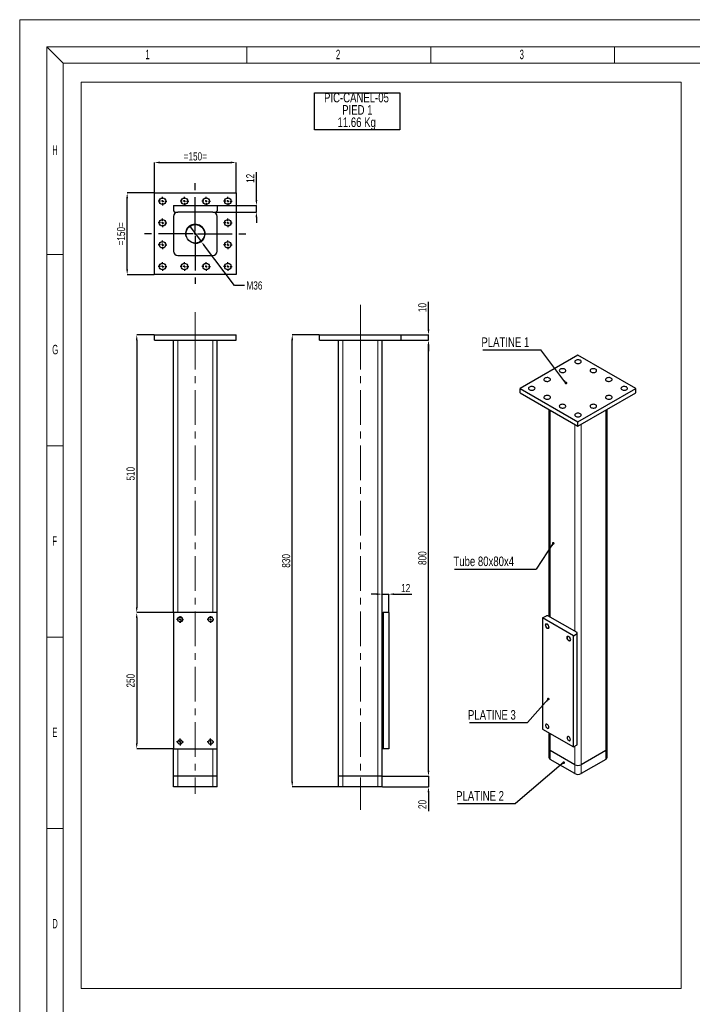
# Model space of a CAD drawing. Header units: millimetres. Extents: x 0 to 841, y 0 to 594.
# Tile 2 of 9: x 0 to 247, y 232 to 594. Entities that reach past the tile are written whole.
import ezdxf

# ---------------------------------------------------------------- set-up
doc = ezdxf.new("R2010")
doc.units = ezdxf.units.MM
doc.header["$PDSIZE"] = -1
doc.linetypes.add('CENTERX2', pattern=[20.32, 12.7, -2.54, 2.54, -2.54])
for name, color, linetype in [('COTES', 1, 'Continuous'), ('NOTES', 6, 'Continuous'), ('TRAIT-FINS', 9, 'Continuous'), ('TRAIT-MIXTES', 3, 'CENTERX2')]:
    doc.layers.add(name, color=color, linetype=linetype)
doc.layers.add('TRAIT-FORT', color=4, linetype='Continuous', lineweight=25)
doc.styles.add('SLDTEXTSTYLE0', font='TXT', dxfattribs={"width": 0.75})
doc.styles.add('SLDTEXTSTYLE1', font='TXT', dxfattribs={"width": 0.605})
doc.dimstyles.new('SLDDIMSTYLE5', dxfattribs={"dimtxt": 3, "dimasz": 2, "dimexe": 0, "dimexo": 0.0625, "dimgap": 0.75, "dimtad": 1, "dimlfac": 5, "dimrnd": 1e-09, "dimzin": 12, "dimdsep": 46, "dimtxsty": 'SLDTEXTSTYLE0', "dimsah": 1, "dimcen": 0.09, "dimadec": 0, "dimazin": 3, "dimtfac": 1, "dimtofl": 0, "dimtmove": 0, "dimatfit": 3, "dimfxl": 1, "dimfrac": 2, "dimtolj": 1, "dimtzin": 12, "dimarcsym": 0})
doc.dimstyles.new('SLDDIMSTYLE6', dxfattribs={"dimtxt": 3, "dimasz": 2, "dimexe": 0, "dimexo": 0.0625, "dimgap": 0.75, "dimtad": 1, "dimlfac": 5, "dimrnd": 1e-09, "dimzin": 12, "dimdsep": 46, "dimtxsty": 'SLDTEXTSTYLE0', "dimsah": 1, "dimcen": 0.09, "dimadec": 0, "dimazin": 3, "dimtfac": 1, "dimtmove": 0, "dimatfit": 0, "dimfxl": 1, "dimfrac": 2, "dimtolj": 1, "dimtzin": 12, "dimarcsym": 0})
doc.dimstyles.new('SLDDIMSTYLE7', dxfattribs={"dimtxt": 3, "dimasz": 2, "dimexe": 0, "dimexo": 0.0625, "dimgap": 0.75, "dimtad": 0, "dimtih": 1, "dimtoh": 1, "dimlfac": 5, "dimrnd": 1e-09, "dimzin": 12, "dimdsep": 46, "dimtxsty": 'SLDTEXTSTYLE0', "dimblk1": 'NONE', "dimsah": 1, "dimcen": 0, "dimadec": 0, "dimazin": 3, "dimtfac": 1, "dimtmove": 0, "dimatfit": 3, "dimldrblk": 'NONE', "dimfxl": 1, "dimfrac": 2, "dimtolj": 1, "dimtzin": 12, "dimarcsym": 0})
doc.dimstyles.new('SLDDIMSTYLE8', dxfattribs={"dimtxt": 0.18, "dimasz": 1, "dimexe": 0, "dimexo": 0.0625, "dimgap": 0, "dimtad": 0, "dimtih": 1, "dimtoh": 1, "dimdec": 0, "dimrnd": 1e-09, "dimzin": 0, "dimdsep": 46, "dimtxsty": 'Standard', "dimblk1": 'DOT', "dimblk2": 'DOT', "dimsah": 1, "dimcen": 0.09, "dimadec": 0, "dimazin": 0, "dimtfac": 1, "dimtdec": 0, "dimtofl": 0, "dimtmove": 0, "dimatfit": 3, "dimldrblk": 'DOT', "dimfxl": 1, "dimfrac": 2, "dimtolj": 1, "dimtzin": 0, "dimarcsym": 0})

# ---------------------------------------------------------------- blocks, each defined once
blk = doc.blocks.new('_D_13')
at = {"layer": 'COTES', "color": 0, "lineweight": -2, "transparency": 16777216}
for p, q in [((109.96, 478.25), (100.02, 478.25)), ((100.02, 314.25), (100.02, 476.25)), ((116.96, 312.25), (100.02, 312.25))]:
    blk.add_line(p, q, dxfattribs=at)
at = {"layer": 'COTES', "color": 0, "transparency": 16777216}
for points in [[(99.69, 476.25), (100.36, 476.25), (100.02, 478.25)], [(99.69, 314.25), (100.36, 314.25), (100.02, 312.25)]]:
    blk.add_solid(points, dxfattribs=at)
at = {"layer": 'Defpoints', "color": 0, "transparency": 16777216}
for p in [(100.02, 478.25), (110.02, 478.25), (117.02, 312.25)]:
    blk.add_point(p, dxfattribs=at)
at = {"layer": 'COTES', "color": 0, "transparency": 16777216, "insert": (96.27, 395.25), "char_height": 3, "attachment_point": 2, "rotation": 90, "style": 'SLDTEXTSTYLE0'}
blk.add_mtext('\\A1;830', dxfattribs=at)
blk = doc.blocks.new('_D_14')
at = {"layer": 'COTES', "color": 0, "lineweight": -2, "transparency": 16777216}
for p, q in [((140.09, 476.25), (150.02, 476.25)), ((150.02, 318.25), (150.02, 474.25)), ((133.09, 316.25), (150.02, 316.25))]:
    blk.add_line(p, q, dxfattribs=at)
at = {"layer": 'COTES', "color": 0, "transparency": 16777216}
for points in [[(149.69, 474.25), (150.36, 474.25), (150.02, 476.25)], [(149.69, 318.25), (150.36, 318.25), (150.02, 316.25)]]:
    blk.add_solid(points, dxfattribs=at)
at = {"layer": 'Defpoints', "color": 0, "transparency": 16777216}
for p in [(140.02, 476.25), (150.02, 476.25), (133.02, 316.25)]:
    blk.add_point(p, dxfattribs=at)
at = {"layer": 'COTES', "color": 0, "transparency": 16777216, "insert": (146.27, 396.25), "char_height": 3, "attachment_point": 2, "rotation": 90, "style": 'SLDTEXTSTYLE0'}
blk.add_mtext('\\A1;800', dxfattribs=at)
blk = doc.blocks.new('_D_15')
at = {"layer": 'COTES', "color": 0, "lineweight": -2, "transparency": 16777216}
for p, q in [((150.02, 480.25), (150.02, 490.32)), ((140.09, 478.25), (150.02, 478.25)), ((150.02, 476.25), (150.02, 478.25)), ((140.09, 476.25), (150.02, 476.25)), ((150.02, 474.25), (150.02, 472.25))]:
    blk.add_line(p, q, dxfattribs=at)
at = {"layer": 'COTES', "color": 0, "transparency": 16777216}
for points in [[(149.69, 480.25), (150.36, 480.25), (150.02, 478.25)], [(149.69, 474.25), (150.36, 474.25), (150.02, 476.25)]]:
    blk.add_solid(points, dxfattribs=at)
at = {"layer": 'Defpoints', "color": 0, "transparency": 16777216}
for p in [(140.02, 478.25), (150.02, 478.25), (140.02, 476.25)]:
    blk.add_point(p, dxfattribs=at)
at = {"layer": 'COTES', "color": 0, "transparency": 16777216, "insert": (146.27, 488.25), "char_height": 3, "attachment_point": 2, "rotation": 90, "style": 'SLDTEXTSTYLE0'}
blk.add_mtext('\\A1;10', dxfattribs=at)
blk = doc.blocks.new('_D_16')
at = {"layer": 'COTES', "color": 0, "lineweight": -2, "transparency": 16777216}
for p, q in [((150.02, 318.25), (150.02, 320.25)), ((133.09, 316.25), (150.02, 316.25)), ((150.02, 316.25), (150.02, 312.25)), ((133.09, 312.25), (150.02, 312.25)), ((150.02, 310.25), (150.02, 303.38))]:
    blk.add_line(p, q, dxfattribs=at)
at = {"layer": 'COTES', "color": 0, "transparency": 16777216}
for points in [[(149.69, 318.25), (150.36, 318.25), (150.02, 316.25)], [(149.69, 310.25), (150.36, 310.25), (150.02, 312.25)]]:
    blk.add_solid(points, dxfattribs=at)
at = {"layer": 'Defpoints', "color": 0, "transparency": 16777216}
for p in [(133.02, 316.25), (150.02, 316.25), (133.02, 312.25)]:
    blk.add_point(p, dxfattribs=at)
at = {"layer": 'COTES', "color": 0, "transparency": 16777216, "insert": (146.27, 305.82), "char_height": 3, "attachment_point": 2, "rotation": 90, "style": 'SLDTEXTSTYLE0'}
blk.add_mtext('\\A1;20', dxfattribs=at)
blk = doc.blocks.new('_D_17')
at = {"layer": 'COTES', "color": 0, "lineweight": -2, "transparency": 16777216}
for p, q in [((131.02, 383.03), (129.02, 383.03)), ((133.02, 376.32), (133.02, 383.03)), ((133.02, 383.03), (135.42, 383.03)), ((135.42, 376.32), (135.42, 383.03)), ((137.42, 383.03), (143.92, 383.03))]:
    blk.add_line(p, q, dxfattribs=at)
at = {"layer": 'COTES', "color": 0, "transparency": 16777216}
for points in [[(131.02, 383.37), (131.02, 382.7), (133.02, 383.03)], [(137.42, 383.37), (137.42, 382.7), (135.42, 383.03)]]:
    blk.add_solid(points, dxfattribs=at)
at = {"layer": 'Defpoints', "color": 0, "transparency": 16777216}
for p in [(135.42, 383.03), (133.02, 376.25), (135.42, 376.25)]:
    blk.add_point(p, dxfattribs=at)
at = {"layer": 'COTES', "color": 0, "transparency": 16777216, "insert": (141.67, 386.78), "char_height": 3, "attachment_point": 2, "style": 'SLDTEXTSTYLE0'}
blk.add_mtext('\\A1;12', dxfattribs=at)
blk = doc.blocks.new('SW_NOTE_3')
at = {"layer": 'NOTES', "color": 0}
for p, q in [((-0.11, -9.13), (-0.11, 4.46)), ((-0.11, 4.46), (31.21, 4.46)), ((31.21, 4.46), (31.21, -9.13)), ((31.21, -9.13), (-0.11, -9.13))]:
    blk.add_line(p, q, dxfattribs=at)
at = {"layer": 'NOTES', "color": 0, "char_height": 3.5, "attachment_point": 2, "style": 'SLDTEXTSTYLE0'}
for s, insert in [('PIC-CANEL-05', (15.31, 4.51)), ('PIED 1', (15.62, -0.01)), ('11.66 Kg', (15.39, -4.54))]:
    blk.add_mtext(s, dxfattribs=dict(at, insert=insert))
blk = doc.blocks.new('_D_18')
at = {"layer": 'COTES', "color": 0, "lineweight": -2, "transparency": 16777216}
for p, q in [((49.38, 478.25), (42.95, 478.25)), ((42.95, 476.25), (42.95, 378.25)), ((56.38, 376.25), (42.95, 376.25))]:
    blk.add_line(p, q, dxfattribs=at)
at = {"layer": 'COTES', "color": 0, "transparency": 16777216}
for points in [[(42.62, 476.25), (43.28, 476.25), (42.95, 478.25)], [(42.62, 378.25), (43.28, 378.25), (42.95, 376.25)]]:
    blk.add_solid(points, dxfattribs=at)
at = {"layer": 'Defpoints', "color": 0, "transparency": 16777216}
for p in [(49.44, 478.25), (42.95, 376.25), (56.44, 376.25)]:
    blk.add_point(p, dxfattribs=at)
at = {"layer": 'COTES', "color": 0, "transparency": 16777216, "insert": (39.2, 427.25), "char_height": 3, "attachment_point": 2, "rotation": 90, "style": 'SLDTEXTSTYLE0'}
blk.add_mtext('\\A1;510', dxfattribs=at)
blk = doc.blocks.new('_D_19')
at = {"layer": 'COTES', "color": 0, "lineweight": -2, "transparency": 16777216}
for p, q in [((56.38, 376.25), (42.95, 376.25)), ((42.95, 374.25), (42.95, 328.25)), ((56.38, 326.25), (42.95, 326.25))]:
    blk.add_line(p, q, dxfattribs=at)
at = {"layer": 'COTES', "color": 0, "transparency": 16777216}
for points in [[(42.62, 374.25), (43.28, 374.25), (42.95, 376.25)], [(42.62, 328.25), (43.28, 328.25), (42.95, 326.25)]]:
    blk.add_solid(points, dxfattribs=at)
at = {"layer": 'Defpoints', "color": 0, "transparency": 16777216}
for p in [(56.44, 376.25), (42.95, 326.25), (56.44, 326.25)]:
    blk.add_point(p, dxfattribs=at)
at = {"layer": 'COTES', "color": 0, "transparency": 16777216, "insert": (39.2, 351.25), "char_height": 3, "attachment_point": 2, "rotation": 90, "style": 'SLDTEXTSTYLE0'}
blk.add_mtext('\\A1;250', dxfattribs=at)
blk = doc.blocks.new('SW_CENTERMARKSYMBOL_3')
at = {"layer": 'TRAIT-MIXTES', "color": 0}
for p, q in [((-0.8, 0), (-1.25, 0)), ((0, 0), (-0.4, 0)), ((0, 0.8), (0, 1.25)), ((0, 0), (0, 0.4)), ((0, 0), (0, -0.4)), ((0, 0), (0.4, 0)), ((0.8, 0), (1.25, 0)), ((0, -0.8), (0, -1.25))]:
    blk.add_line(p, q, dxfattribs=at)
blk = doc.blocks.new('SW_CENTERMARKSYMBOL_4')
at = {"layer": 'TRAIT-MIXTES', "color": 0}
for p, q in [((-0.8, 0), (-1.25, 0)), ((0, 0), (-0.4, 0)), ((0, 0.8), (0, 1.25)), ((0, 0), (0, 0.4)), ((0, 0), (0, -0.4)), ((0, 0), (0.4, 0)), ((0.8, 0), (1.25, 0)), ((0, -0.8), (0, -1.25))]:
    blk.add_line(p, q, dxfattribs=at)
blk = doc.blocks.new('SW_CENTERMARKSYMBOL_5')
at = {"layer": 'TRAIT-MIXTES', "color": 0}
for p, q in [((-0.8, 0), (-1.25, 0)), ((0, 0), (-0.4, 0)), ((0, 0.8), (0, 1.25)), ((0, 0), (0, 0.4)), ((0, 0), (0, -0.4)), ((0, 0), (0.4, 0)), ((0.8, 0), (1.25, 0)), ((0, -0.8), (0, -1.25))]:
    blk.add_line(p, q, dxfattribs=at)
blk = doc.blocks.new('SW_CENTERMARKSYMBOL_6')
at = {"layer": 'TRAIT-MIXTES', "color": 0}
for p, q in [((-0.8, 0), (-1.25, 0)), ((0, 0), (-0.4, 0)), ((0, 0.8), (0, 1.25)), ((0, 0), (0, 0.4)), ((0, 0), (0, -0.4)), ((0, 0), (0.4, 0)), ((0.8, 0), (1.25, 0)), ((0, -0.8), (0, -1.25))]:
    blk.add_line(p, q, dxfattribs=at)
blk = doc.blocks.new('_D_20')
at = {"layer": 'COTES', "color": 0, "lineweight": -2, "transparency": 16777216}
for p, q in [((49.44, 530.39), (49.44, 541.51)), ((51.44, 541.51), (77.44, 541.51)), ((79.44, 530.39), (79.44, 541.51))]:
    blk.add_line(p, q, dxfattribs=at)
at = {"layer": 'COTES', "color": 0, "transparency": 16777216}
for points in [[(51.44, 541.85), (51.44, 541.18), (49.44, 541.51)], [(77.44, 541.85), (77.44, 541.18), (79.44, 541.51)]]:
    blk.add_solid(points, dxfattribs=at)
at = {"layer": 'Defpoints', "color": 0, "transparency": 16777216}
for p in [(79.44, 541.51), (49.44, 530.33), (79.44, 530.33)]:
    blk.add_point(p, dxfattribs=at)
at = {"layer": 'COTES', "color": 0, "transparency": 16777216, "insert": (64.44, 545.26), "char_height": 3, "attachment_point": 2, "style": 'SLDTEXTSTYLE0'}
blk.add_mtext('\\A1;=150=', dxfattribs=at)
blk = doc.blocks.new('_D_21')
at = {"layer": 'COTES', "color": 0, "lineweight": -2, "transparency": 16777216}
for p, q in [((49.38, 530.33), (39.44, 530.33)), ((39.44, 502.33), (39.44, 528.33)), ((49.38, 500.33), (39.44, 500.33))]:
    blk.add_line(p, q, dxfattribs=at)
at = {"layer": 'COTES', "color": 0, "transparency": 16777216}
for points in [[(39.1, 528.33), (39.77, 528.33), (39.44, 530.33)], [(39.1, 502.33), (39.77, 502.33), (39.44, 500.33)]]:
    blk.add_solid(points, dxfattribs=at)
at = {"layer": 'Defpoints', "color": 0, "transparency": 16777216}
for p in [(39.44, 530.33), (49.44, 530.33), (49.44, 500.33)]:
    blk.add_point(p, dxfattribs=at)
at = {"layer": 'COTES', "color": 0, "transparency": 16777216, "insert": (35.69, 515.33), "char_height": 3, "attachment_point": 2, "rotation": 90, "style": 'SLDTEXTSTYLE0'}
blk.add_mtext('\\A1;=150=', dxfattribs=at)
blk = doc.blocks.new('_D_22')
at = {"layer": 'COTES', "color": 0, "lineweight": -2, "transparency": 16777216}
for p, q in [((86.87, 527.73), (86.87, 537.94)), ((72.5, 525.73), (86.87, 525.73)), ((86.87, 523.33), (86.87, 525.73)), ((72.1, 523.33), (86.87, 523.33)), ((86.87, 521.33), (86.87, 519.33))]:
    blk.add_line(p, q, dxfattribs=at)
at = {"layer": 'COTES', "color": 0, "transparency": 16777216}
for points in [[(86.54, 527.73), (87.21, 527.73), (86.87, 525.73)], [(86.54, 521.33), (87.21, 521.33), (86.87, 523.33)]]:
    blk.add_solid(points, dxfattribs=at)
at = {"layer": 'Defpoints', "color": 0, "transparency": 16777216}
for p in [(72.44, 525.73), (86.87, 525.73), (72.04, 523.33)]:
    blk.add_point(p, dxfattribs=at)
at = {"layer": 'COTES', "color": 0, "transparency": 16777216, "insert": (83.12, 535.69), "char_height": 3, "attachment_point": 2, "rotation": 90, "style": 'SLDTEXTSTYLE0'}
blk.add_mtext('\\A1;12', dxfattribs=at)
blk = doc.blocks.new('_D_23')
at = {"layer": 'COTES', "color": 0, "lineweight": -2, "transparency": 16777216}
for p, q in [((62.27, 518.2), (66.61, 512.46)), ((78.78, 496.36), (67.82, 510.86)), ((82.47, 496.36), (78.78, 496.36))]:
    blk.add_line(p, q, dxfattribs=at)
at = {"layer": 'COTES', "color": 0, "transparency": 16777216}
blk.add_solid([(68.08, 511.07), (67.55, 510.66), (66.61, 512.46)], dxfattribs=at)
at = {"layer": 'Defpoints', "color": 0, "transparency": 16777216}
for p in [(62.27, 518.2), (66.61, 512.46)]:
    blk.add_point(p, dxfattribs=at)
at = {"layer": 'COTES', "color": 0, "transparency": 16777216, "insert": (83.22, 497.86), "char_height": 3, "attachment_point": 1, "style": 'SLDTEXTSTYLE0'}
blk.add_mtext('\\A1;M36', dxfattribs=at)
blk = doc.blocks.new('_None')
blk = doc.blocks.new('SW_CENTERMARKSYMBOL_7')
at = {"layer": 'TRAIT-MIXTES', "color": 0}
for p, q in [((-0.8, 0), (-1.6, 0)), ((0, 0), (-0.4, 0)), ((0, 0.8), (0, 1.6)), ((0, 0), (0, 0.4)), ((0, 0), (0, -0.4)), ((0, 0), (0.4, 0)), ((0.8, 0), (1.6, 0)), ((0, -0.8), (0, -1.6))]:
    blk.add_line(p, q, dxfattribs=at)
blk = doc.blocks.new('SW_CENTERMARKSYMBOL_8')
at = {"layer": 'TRAIT-MIXTES', "color": 0}
for p, q in [((-0.8, 0), (-1.6, 0)), ((0, 0), (-0.4, 0)), ((0, 0.8), (0, 1.6)), ((0, 0), (0, 0.4)), ((0, 0), (0, -0.4)), ((0, 0), (0.4, 0)), ((0.8, 0), (1.6, 0)), ((0, -0.8), (0, -1.6))]:
    blk.add_line(p, q, dxfattribs=at)
blk = doc.blocks.new('SW_CENTERMARKSYMBOL_9')
at = {"layer": 'TRAIT-MIXTES', "color": 0}
for p, q in [((-0.8, 0), (-1.6, 0)), ((0, 0), (-0.4, 0)), ((0, 0.8), (0, 1.6)), ((0, 0), (0, 0.4)), ((0, 0), (0, -0.4)), ((0, 0), (0.4, 0)), ((0.8, 0), (1.6, 0)), ((0, -0.8), (0, -1.6))]:
    blk.add_line(p, q, dxfattribs=at)
blk = doc.blocks.new('SW_CENTERMARKSYMBOL_10')
at = {"layer": 'TRAIT-MIXTES', "color": 0}
for p, q in [((-0.8, 0), (-1.6, 0)), ((0, 0), (-0.4, 0)), ((0, 0.8), (0, 1.6)), ((0, 0), (0, 0.4)), ((0, 0), (0, -0.4)), ((0, 0), (0.4, 0)), ((0.8, 0), (1.6, 0)), ((0, -0.8), (0, -1.6))]:
    blk.add_line(p, q, dxfattribs=at)
blk = doc.blocks.new('SW_CENTERMARKSYMBOL_11')
at = {"layer": 'TRAIT-MIXTES', "color": 0}
for p, q in [((-0.8, 0), (-1.6, 0)), ((0, 0), (-0.4, 0)), ((0, 0.8), (0, 1.6)), ((0, 0), (0, 0.4)), ((0, 0), (0, -0.4)), ((0, 0), (0.4, 0)), ((0.8, 0), (1.6, 0)), ((0, -0.8), (0, -1.6))]:
    blk.add_line(p, q, dxfattribs=at)
blk = doc.blocks.new('SW_CENTERMARKSYMBOL_12')
at = {"layer": 'TRAIT-MIXTES', "color": 0}
for p, q in [((-0.8, 0), (-1.6, 0)), ((0, 0), (-0.4, 0)), ((0, 0.8), (0, 1.6)), ((0, 0), (0, 0.4)), ((0, 0), (0, -0.4)), ((0, 0), (0.4, 0)), ((0.8, 0), (1.6, 0)), ((0, -0.8), (0, -1.6))]:
    blk.add_line(p, q, dxfattribs=at)
blk = doc.blocks.new('SW_CENTERMARKSYMBOL_13')
at = {"layer": 'TRAIT-MIXTES', "color": 0}
for p, q in [((-0.8, 0), (-1.6, 0)), ((0, 0), (-0.4, 0)), ((0, 0.8), (0, 1.6)), ((0, 0), (0, 0.4)), ((0, 0), (0, -0.4)), ((0, 0), (0.4, 0)), ((0.8, 0), (1.6, 0)), ((0, -0.8), (0, -1.6))]:
    blk.add_line(p, q, dxfattribs=at)
blk = doc.blocks.new('SW_CENTERMARKSYMBOL_14')
at = {"layer": 'TRAIT-MIXTES', "color": 0}
for p, q in [((-0.8, 0), (-1.6, 0)), ((0, 0), (-0.4, 0)), ((0, 0.8), (0, 1.6)), ((0, 0), (0, 0.4)), ((0, 0), (0, -0.4)), ((0, 0), (0.4, 0)), ((0.8, 0), (1.6, 0)), ((0, -0.8), (0, -1.6))]:
    blk.add_line(p, q, dxfattribs=at)
blk = doc.blocks.new('SW_CENTERMARKSYMBOL_15')
at = {"layer": 'TRAIT-MIXTES', "color": 0}
for p, q in [((-0.8, 0), (-1.6, 0)), ((0, 0), (-0.4, 0)), ((0, 0.8), (0, 1.6)), ((0, 0), (0, 0.4)), ((0, 0), (0, -0.4)), ((0, 0), (0.4, 0)), ((0.8, 0), (1.6, 0)), ((0, -0.8), (0, -1.6))]:
    blk.add_line(p, q, dxfattribs=at)
blk = doc.blocks.new('SW_CENTERMARKSYMBOL_16')
at = {"layer": 'TRAIT-MIXTES', "color": 0}
for p, q in [((-0.8, 0), (-1.6, 0)), ((0, 0), (-0.4, 0)), ((0, 0.8), (0, 1.6)), ((0, 0), (0, 0.4)), ((0, 0), (0, -0.4)), ((0, 0), (0.4, 0)), ((0.8, 0), (1.6, 0)), ((0, -0.8), (0, -1.6))]:
    blk.add_line(p, q, dxfattribs=at)
blk = doc.blocks.new('SW_CENTERMARKSYMBOL_17')
at = {"layer": 'TRAIT-MIXTES', "color": 0}
for p, q in [((-0.8, 0), (-1.6, 0)), ((0, 0), (-0.4, 0)), ((0, 0.8), (0, 1.6)), ((0, 0), (0, 0.4)), ((0, 0), (0, -0.4)), ((0, 0), (0.4, 0)), ((0.8, 0), (1.6, 0)), ((0, -0.8), (0, -1.6))]:
    blk.add_line(p, q, dxfattribs=at)
blk = doc.blocks.new('SW_CENTERMARKSYMBOL_18')
at = {"layer": 'TRAIT-MIXTES', "color": 0}
for p, q in [((-0.8, 0), (-1.6, 0)), ((0, 0), (-0.4, 0)), ((0, 0.8), (0, 1.6)), ((0, 0), (0, 0.4)), ((0, 0), (0, -0.4)), ((0, 0), (0.4, 0)), ((0.8, 0), (1.6, 0)), ((0, -0.8), (0, -1.6))]:
    blk.add_line(p, q, dxfattribs=at)
blk = doc.blocks.new('SW_CENTERMARKSYMBOL_19')
at = {"layer": 'TRAIT-MIXTES', "color": 0}
for p, q in [((0, 0.8), (0, 20.56)), ((-0.8, 0), (-19.04, 0)), ((0, 0), (-0.4, 0)), ((0, 0), (0, 0.4)), ((0, 0), (0, -0.4)), ((0, 0), (0.4, 0)), ((0.8, 0), (19.37, 0)), ((0, -0.8), (0, -18.4))]:
    blk.add_line(p, q, dxfattribs=at)
blk = doc.blocks.new('SW_NOTE_4')
at = {"layer": 'NOTES', "color": 0}
blk.add_line((-21.37, 0), (0, 0), dxfattribs=at)
at = {"layer": 'NOTES', "color": 0, "insert": (-21.85, 4.59), "char_height": 3.5, "attachment_point": 1, "style": 'SLDTEXTSTYLE0'}
blk.add_mtext('PLATINE 1', dxfattribs=at)
blk = doc.blocks.new('_Dot')
at = {"color": 0, "linetype": 'ByBlock', "lineweight": -2}
blk.add_line((-0.5, 0), (-1, 0), dxfattribs=at)
at = {"color": 0, "linetype": 'ByBlock', "const_width": 0.5}
blk.add_lwpolyline([(-0.25, 0, 1), (0.25, 0, 1)], format="xyb", close=True, dxfattribs=at)
blk = doc.blocks.new('SW_NOTE_5')
at = {"layer": 'NOTES', "color": 0}
blk.add_line((-21.37, 0), (0, 0), dxfattribs=at)
at = {"layer": 'NOTES', "color": 0, "insert": (-21.87, 4.61), "char_height": 3.5, "attachment_point": 1, "style": 'SLDTEXTSTYLE0'}
blk.add_mtext('PLATINE 3', dxfattribs=at)
blk = doc.blocks.new('SW_NOTE_6')
at = {"layer": 'NOTES', "color": 0}
blk.add_line((-21.37, 0), (0, 0), dxfattribs=at)
at = {"layer": 'NOTES', "color": 0, "insert": (-21.82, 4.56), "char_height": 3.5, "attachment_point": 1, "style": 'SLDTEXTSTYLE0'}
blk.add_mtext('PLATINE 2', dxfattribs=at)
blk = doc.blocks.new('SW_NOTE_7')
at = {"layer": 'NOTES', "color": 0}
blk.add_line((-29.88, 0), (0, 0), dxfattribs=at)
at = {"layer": 'NOTES', "color": 0, "insert": (-30.31, 4.64), "char_height": 3.5, "attachment_point": 1, "style": 'SLDTEXTSTYLE0'}
blk.add_mtext('Tube 80x80x4', dxfattribs=at)

msp = doc.modelspace()

# ---------------------------------------------------------------- linework, layer by layer
at = {"lineweight": 18}
for p, q in [((841.001, 593.9431), (0.001, 593.9431)), ((0.001, -0.0569), (0.001, 593.9431)), ((831.001, 583.9431), (10.001, 583.9431)), ((10.001, 9.9431), (10.001, 583.9431)), ((16.001, 577.9431), (10.001, 583.9431)), ((83.4177, 577.9431), (83.4177, 583.9431)), ((150.8344, 577.9431), (150.8344, 583.9431)), ((218.2511, 577.9431), (218.2511, 583.9431)), ((16.001, 15.9431), (16.001, 577.9431)), ((16.001, 577.9431), (825.001, 577.9431)), ((242.7104, 571.0589), (22.6047, 571.0589)), ((22.6047, 571.0589), (22.6047, 238.205)), ((242.7104, 571.0589), (242.7104, 238.205)), ((16.001, 507.6931), (10.001, 507.6931)), ((16.001, 437.4431), (10.001, 437.4431)), ((16.001, 367.1931), (10.001, 367.1931)), ((16.001, 296.9431), (10.001, 296.9431)), ((242.7104, 238.205), (22.6047, 238.205))]:
    msp.add_line(p, q, dxfattribs=at)
at = {"layer": 'TRAIT-FINS', "lineweight": 18}
for p, q in [((58.0382, 376.2536), (58.0382, 476.2536)), ((70.8382, 376.2536), (70.8382, 476.2536)), ((118.623, 316.2536), (118.623, 476.2536)), ((131.423, 316.2536), (131.423, 476.2536)), ((194.714, 374.6349), (194.714, 450.5742)), ((215.0786, 325.6425), (215.0786, 450.5742)), ((203.7649, 369.4099), (203.7649, 445.3491)), ((206.0277, 320.4175), (206.0277, 445.3491)), ((58.0382, 373.4664), (58.0382, 374.0408)), ((70.8382, 373.4664), (70.8382, 374.0408)), ((58.0382, 328.4664), (58.0382, 329.0408)), ((70.8382, 328.4664), (70.8382, 329.0408)), ((194.714, 325.6425), (194.714, 331.8485)), ((58.0382, 316.2536), (58.0382, 326.2536)), ((70.8382, 316.2536), (70.8382, 326.2536)), ((194.714, 322.3763), (194.714, 325.6425)), ((203.7649, 320.4175), (203.7649, 327.2766)), ((215.0786, 322.3763), (215.0786, 325.6425)), ((203.7649, 317.1513), (203.7649, 320.4175)), ((206.0277, 317.1513), (206.0277, 320.4175)), ((58.0382, 312.2536), (58.0382, 316.2536)), ((70.8382, 312.2536), (70.8382, 316.2536)), ((118.623, 312.2536), (118.623, 316.2536)), ((131.423, 312.2536), (131.423, 316.2536))]:
    msp.add_line(p, q, dxfattribs=at)
at = {"layer": 'TRAIT-FINS', "lineweight": 18, "flags": 128}
for points in [[(194.2897, 370.8791), (194.2359, 370.5977), (194.0826, 370.4213), (193.8532, 370.3767), (193.5826, 370.4708), (193.312, 370.6892), (193.0826, 370.9986), (192.9293, 371.352), (192.8755, 371.6955), (192.9293, 371.9769), (193.0826, 372.1533), (193.312, 372.1979), (193.5826, 372.1039), (193.8532, 371.8855), (194.0826, 371.5761), (194.2359, 371.2227), (194.2897, 370.8791)], [(202.2093, 366.3072), (202.1555, 366.0258), (202.0022, 365.8494), (201.7728, 365.8048), (201.5022, 365.8989), (201.2316, 366.1173), (201.0022, 366.4267), (200.8489, 366.7801), (200.7951, 367.1236), (200.8489, 367.405), (201.0022, 367.5815), (201.2316, 367.626), (201.5022, 367.532), (201.7728, 367.3136), (202.0022, 367.0042), (202.1555, 366.6508), (202.2093, 366.3072)]]:
    msp.add_lwpolyline(points, dxfattribs=at)
at = {"layer": 'TRAIT-FINS', "lineweight": 18}
for centre, radius in [((64.4382, 515.3318), 3.6), ((58.8382, 373.7536), 1), ((70.0382, 373.7536), 1)]:
    msp.add_arc(centre, radius, 255, 195, dxfattribs=at)
at = {"layer": 'TRAIT-FORT', "lineweight": 25}
for p, q in [((49.4382, 530.3318), (79.4382, 530.3318)), ((49.4382, 500.3318), (49.4382, 530.3318)), ((79.4382, 530.3318), (79.4382, 500.3318)), ((56.4382, 525.7318), (72.4382, 525.7318)), ((56.4382, 525.7318), (56.4382, 523.7318)), ((72.4382, 525.7318), (72.4382, 523.7318)), ((56.4382, 523.7318), (56.8382, 523.3318)), ((56.4382, 521.7318), (56.4382, 508.9318)), ((56.8382, 523.3318), (58.0382, 523.3318)), ((70.8382, 523.3318), (58.0382, 523.3318)), ((70.8382, 523.3318), (72.0382, 523.3318)), ((72.0382, 523.3318), (72.4382, 523.7318)), ((72.4382, 508.9318), (72.4382, 521.7318)), ((58.0382, 507.3318), (70.8382, 507.3318)), ((79.4382, 500.3318), (49.4382, 500.3318)), ((49.4382, 476.2536), (49.4382, 478.2536)), ((49.4382, 478.2536), (79.4382, 478.2536)), ((79.4382, 476.2536), (79.4382, 478.2536)), ((110.023, 478.2536), (140.023, 478.2536)), ((110.023, 476.2536), (110.023, 478.2536)), ((140.023, 476.2536), (140.023, 478.2536)), ((49.4382, 476.2536), (79.4382, 476.2536)), ((56.4382, 376.2536), (56.4382, 476.2536)), ((72.4382, 376.2536), (72.4382, 476.2536)), ((110.023, 476.2536), (140.023, 476.2536)), ((117.023, 316.2536), (117.023, 476.2536)), ((133.023, 376.2536), (133.023, 476.2536)), ((204.8963, 470.8213), (183.6831, 458.5752)), ((226.1095, 458.5752), (204.8963, 470.8213)), ((183.6831, 456.9421), (183.6831, 458.5752)), ((183.6831, 458.5752), (204.8963, 446.3291)), ((183.6831, 456.9421), (204.8963, 444.696)), ((204.8963, 446.3291), (226.1095, 458.5752)), ((204.8963, 444.696), (226.1095, 456.9421)), ((226.1095, 456.9421), (226.1095, 458.5752)), ((194.2453, 450.8447), (194.2453, 374.9055)), ((215.5473, 326.2956), (215.5473, 450.8447)), ((204.8963, 444.696), (204.8963, 446.3291)), ((72.4382, 376.2536), (56.4382, 376.2536)), ((56.4382, 376.2536), (56.4382, 326.2536)), ((72.4382, 326.2536), (72.4382, 376.2536)), ((133.023, 326.2536), (133.023, 376.2536)), ((133.023, 376.2536), (133.423, 376.2536)), ((133.423, 376.2536), (133.423, 326.2536)), ((135.423, 376.2536), (133.423, 376.2536)), ((135.423, 376.2536), (135.423, 326.2536)), ((191.8855, 374.3084), (193.2997, 375.1248)), ((203.1992, 367.7771), (191.8855, 374.3084)), ((191.8855, 374.3084), (191.8855, 333.4813)), ((193.8654, 375.1248), (193.2997, 375.1248)), ((204.6135, 368.9201), (193.8654, 375.1248)), ((204.6135, 368.5935), (204.6135, 368.9201)), ((203.1992, 367.7771), (204.6135, 368.5935)), ((203.1992, 326.9501), (203.1992, 367.7771)), ((204.6135, 327.7665), (204.6135, 368.5935)), ((191.8855, 333.4813), (203.1992, 326.9501)), ((194.2453, 332.119), (194.2453, 326.2956)), ((56.4382, 316.2536), (56.4382, 326.2536)), ((56.4382, 326.2536), (72.4382, 326.2536)), ((72.4382, 316.2536), (72.4382, 326.2536)), ((133.023, 316.2536), (133.023, 326.2536)), ((133.423, 326.2536), (133.023, 326.2536)), ((135.423, 326.2536), (133.423, 326.2536)), ((194.2453, 326.2956), (194.2453, 323.0294)), ((203.7649, 320.4175), (194.714, 325.6425)), ((203.1992, 326.9501), (204.6135, 327.7665)), ((215.0786, 325.6425), (206.0277, 320.4175)), ((215.5473, 323.0294), (215.5473, 326.2956)), ((203.7649, 317.1513), (194.714, 322.3763)), ((215.0786, 322.3763), (206.0277, 317.1513)), ((58.0382, 316.2536), (56.4382, 316.2536)), ((56.4382, 312.2536), (56.4382, 316.2536)), ((70.8382, 316.2536), (58.0382, 316.2536)), ((72.4382, 316.2536), (70.8382, 316.2536)), ((72.4382, 312.2536), (72.4382, 316.2536)), ((118.623, 316.2536), (117.023, 316.2536)), ((117.023, 312.2536), (117.023, 316.2536)), ((131.423, 316.2536), (118.623, 316.2536)), ((133.023, 316.2536), (131.423, 316.2536)), ((133.023, 312.2536), (133.023, 316.2536)), ((58.0382, 312.2536), (56.4382, 312.2536)), ((70.8382, 312.2536), (58.0382, 312.2536)), ((72.4382, 312.2536), (70.8382, 312.2536)), ((118.623, 312.2536), (117.023, 312.2536)), ((131.423, 312.2536), (118.623, 312.2536)), ((133.023, 312.2536), (131.423, 312.2536))]:
    msp.add_line(p, q, dxfattribs=at)
at = {"layer": 'TRAIT-FORT', "lineweight": 25, "flags": 128}
for points in [[(204.0478, 468.862), (203.8634, 468.7248), (203.7439, 468.5654), (203.6969, 468.3939), (203.7252, 468.221), (203.8271, 468.0576), (203.9962, 467.914), (204.2218, 467.7992), (204.4898, 467.7203), (204.7834, 467.6824), (205.084, 467.6879), (205.3729, 467.7363), (205.6318, 467.8247), (205.8445, 467.9475), (205.9976, 468.097), (206.0815, 468.2637), (206.091, 468.4373), (206.0254, 468.6068), (205.8888, 468.7615), (205.6899, 468.8918), (205.4411, 468.9894), (205.1581, 469.0482), (204.8586, 469.0645), (204.5615, 469.0374), (204.2854, 468.9684), (204.0478, 468.862)], [(198.3909, 465.5963), (198.2066, 465.4591), (198.0871, 465.2998), (198.04, 465.1282), (198.0683, 464.9554), (198.1702, 464.792), (198.3393, 464.6484), (198.5649, 464.5335), (198.833, 464.4547), (199.1265, 464.4168), (199.4272, 464.4223), (199.716, 464.4707), (199.9749, 464.5591), (200.1876, 464.6819), (200.3407, 464.8314), (200.4247, 464.9981), (200.4341, 465.1717), (200.3685, 465.3411), (200.2319, 465.4959), (200.033, 465.6261), (199.7842, 465.7237), (199.5012, 465.7825), (199.2017, 465.7989), (198.9047, 465.7717), (198.6286, 465.7028), (198.3909, 465.5963)], [(209.7046, 465.5963), (209.5203, 465.4591), (209.4008, 465.2998), (209.3537, 465.1282), (209.3821, 464.9554), (209.4839, 464.792), (209.653, 464.6484), (209.8787, 464.5335), (210.1467, 464.4547), (210.4402, 464.4168), (210.7409, 464.4223), (211.0297, 464.4707), (211.2886, 464.5591), (211.5013, 464.6819), (211.6545, 464.8314), (211.7384, 464.9981), (211.7478, 465.1717), (211.6822, 465.3411), (211.5456, 465.4959), (211.3467, 465.6261), (211.0979, 465.7237), (210.8149, 465.7825), (210.5155, 465.7989), (210.2184, 465.7717), (209.9423, 465.7028), (209.7046, 465.5963)], [(187.0772, 459.0651), (186.8928, 458.9279), (186.7734, 458.7685), (186.7263, 458.597), (186.7546, 458.4241), (186.8565, 458.2607), (187.0256, 458.1171), (187.2512, 458.0023), (187.5192, 457.9234), (187.8128, 457.8855), (188.1135, 457.891), (188.4023, 457.9394), (188.6612, 458.0278), (188.8739, 458.1506), (189.027, 458.3001), (189.111, 458.4668), (189.1204, 458.6404), (189.0548, 458.8099), (188.9182, 458.9646), (188.7193, 459.0949), (188.4705, 459.1925), (188.1875, 459.2513), (187.888, 459.2676), (187.5909, 459.2405), (187.3149, 459.1715), (187.0772, 459.0651)], [(192.7341, 462.3307), (192.5497, 462.1935), (192.4302, 462.0341), (192.3832, 461.8626), (192.4115, 461.6897), (192.5134, 461.5264), (192.6825, 461.3827), (192.9081, 461.2679), (193.1761, 461.1891), (193.4697, 461.1512), (193.7703, 461.1566), (194.0592, 461.2051), (194.3181, 461.2935), (194.5308, 461.4163), (194.6839, 461.5657), (194.7678, 461.7325), (194.7773, 461.906), (194.7116, 462.0755), (194.5751, 462.2302), (194.3762, 462.3605), (194.1274, 462.4581), (193.8444, 462.5169), (193.5449, 462.5333), (193.2478, 462.5061), (192.9717, 462.4371), (192.7341, 462.3307)], [(215.3615, 462.3307), (215.1771, 462.1935), (215.0577, 462.0341), (215.0106, 461.8626), (215.0389, 461.6897), (215.1408, 461.5264), (215.3099, 461.3827), (215.5355, 461.2679), (215.8035, 461.1891), (216.0971, 461.1512), (216.3977, 461.1566), (216.6866, 461.2051), (216.9455, 461.2935), (217.1582, 461.4163), (217.3113, 461.5657), (217.3952, 461.7325), (217.4047, 461.906), (217.3391, 462.0755), (217.2025, 462.2302), (217.0036, 462.3605), (216.7548, 462.4581), (216.4718, 462.5169), (216.1723, 462.5333), (215.8752, 462.5061), (215.5992, 462.4371), (215.3615, 462.3307)], [(221.0183, 459.0651), (220.834, 458.9279), (220.7145, 458.7685), (220.6675, 458.597), (220.6958, 458.4241), (220.7977, 458.2607), (220.9667, 458.1171), (221.1924, 458.0023), (221.4604, 457.9234), (221.7539, 457.8855), (222.0546, 457.891), (222.3434, 457.9394), (222.6023, 458.0278), (222.815, 458.1506), (222.9682, 458.3001), (223.0521, 458.4668), (223.0615, 458.6404), (222.9959, 458.8099), (222.8594, 458.9646), (222.6604, 459.0949), (222.4116, 459.1925), (222.1286, 459.2513), (221.8292, 459.2676), (221.5321, 459.2405), (221.256, 459.1715), (221.0183, 459.0651)], [(192.7341, 455.7994), (192.5497, 455.6622), (192.4302, 455.5029), (192.3832, 455.3313), (192.4115, 455.1585), (192.5134, 454.9951), (192.6825, 454.8515), (192.9081, 454.7366), (193.1761, 454.6578), (193.4697, 454.6199), (193.7703, 454.6254), (194.0592, 454.6738), (194.3181, 454.7622), (194.5308, 454.885), (194.6839, 455.0345), (194.7678, 455.2012), (194.7773, 455.3748), (194.7116, 455.5442), (194.5751, 455.699), (194.3762, 455.8292), (194.1274, 455.9268), (193.8444, 455.9856), (193.5449, 456.002), (193.2478, 455.9748), (192.9717, 455.9059), (192.7341, 455.7994)], [(215.3615, 455.7994), (215.1771, 455.6622), (215.0577, 455.5029), (215.0106, 455.3313), (215.0389, 455.1585), (215.1408, 454.9951), (215.3099, 454.8515), (215.5355, 454.7366), (215.8035, 454.6578), (216.0971, 454.6199), (216.3977, 454.6254), (216.6866, 454.6738), (216.9455, 454.7622), (217.1582, 454.885), (217.3113, 455.0345), (217.3952, 455.2012), (217.4047, 455.3748), (217.3391, 455.5442), (217.2025, 455.699), (217.0036, 455.8292), (216.7548, 455.9268), (216.4718, 455.9856), (216.1723, 456.002), (215.8752, 455.9748), (215.5992, 455.9059), (215.3615, 455.7994)], [(198.3909, 452.5338), (198.2066, 452.3966), (198.0871, 452.2372), (198.04, 452.0657), (198.0683, 451.8928), (198.1702, 451.7295), (198.3393, 451.5858), (198.5649, 451.471), (198.833, 451.3922), (199.1265, 451.3543), (199.4272, 451.3597), (199.716, 451.4082), (199.9749, 451.4966), (200.1876, 451.6194), (200.3407, 451.7688), (200.4247, 451.9356), (200.4341, 452.1091), (200.3685, 452.2786), (200.2319, 452.4333), (200.033, 452.5636), (199.7842, 452.6612), (199.5012, 452.72), (199.2017, 452.7364), (198.9047, 452.7092), (198.6286, 452.6402), (198.3909, 452.5338)], [(209.7046, 452.5338), (209.5203, 452.3966), (209.4008, 452.2372), (209.3537, 452.0657), (209.3821, 451.8928), (209.4839, 451.7295), (209.653, 451.5858), (209.8787, 451.471), (210.1467, 451.3922), (210.4402, 451.3543), (210.7409, 451.3597), (211.0297, 451.4082), (211.2886, 451.4966), (211.5013, 451.6194), (211.6545, 451.7688), (211.7384, 451.9356), (211.7478, 452.1091), (211.6822, 452.2786), (211.5456, 452.4333), (211.3467, 452.5636), (211.0979, 452.6612), (210.8149, 452.72), (210.5155, 452.7364), (210.2184, 452.7092), (209.9423, 452.6402), (209.7046, 452.5338)], [(204.0478, 449.2682), (203.8634, 449.131), (203.7439, 448.9716), (203.6969, 448.8001), (203.7252, 448.6272), (203.8271, 448.4638), (203.9962, 448.3202), (204.2218, 448.2054), (204.4898, 448.1265), (204.7834, 448.0886), (205.084, 448.0941), (205.3729, 448.1426), (205.6318, 448.2309), (205.8445, 448.3537), (205.9976, 448.5032), (206.0815, 448.67), (206.091, 448.8435), (206.0254, 449.013), (205.8888, 449.1677), (205.6899, 449.298), (205.4411, 449.3956), (205.1581, 449.4544), (204.8586, 449.4707), (204.5615, 449.4436), (204.2854, 449.3746), (204.0478, 449.2682)], [(194.1836, 370.9404), (194.1569, 371.1603), (194.0792, 371.3916), (193.9573, 371.6136), (193.8022, 371.8066), (193.6275, 371.9535), (193.4488, 372.0412), (193.2821, 372.0619), (193.142, 372.0138), (193.0411, 371.9011), (192.9883, 371.7339), (192.9883, 371.527), (193.0411, 371.2988), (193.142, 371.0696), (193.2821, 370.8597), (193.4488, 370.6879), (193.6275, 370.5693), (193.8022, 370.5145), (193.9573, 370.5284), (194.0792, 370.6097), (194.1569, 370.7512), (194.1836, 370.9404)], [(202.1032, 366.3685), (202.0765, 366.5885), (201.9988, 366.8197), (201.8769, 367.0417), (201.7218, 367.2348), (201.5471, 367.3816), (201.3684, 367.4693), (201.2017, 367.49), (201.0616, 367.4419), (200.9607, 367.3292), (200.9079, 367.162), (200.9079, 366.9551), (200.9607, 366.7269), (201.0616, 366.4977), (201.2017, 366.2879), (201.3684, 366.116), (201.5471, 365.9974), (201.7218, 365.9426), (201.8769, 365.9565), (201.9988, 366.0378), (202.0765, 366.1793), (202.1032, 366.3685)], [(194.1836, 334.196), (194.1569, 334.416), (194.0792, 334.6473), (193.9573, 334.8693), (193.8022, 335.0623), (193.6275, 335.2092), (193.4488, 335.2969), (193.2821, 335.3175), (193.142, 335.2694), (193.0411, 335.1567), (192.9883, 334.9895), (192.9883, 334.7826), (193.0411, 334.5545), (193.142, 334.3253), (193.2821, 334.1154), (193.4488, 333.9435), (193.6275, 333.8249), (193.8022, 333.7701), (193.9573, 333.784), (194.0792, 333.8653), (194.1569, 334.0069), (194.1836, 334.196)], [(202.1032, 329.6241), (202.0765, 329.8441), (201.9988, 330.0754), (201.8769, 330.2974), (201.7218, 330.4904), (201.5471, 330.6373), (201.3684, 330.725), (201.2017, 330.7457), (201.0616, 330.6975), (200.9607, 330.5849), (200.9079, 330.4176), (200.9079, 330.2108), (200.9607, 329.9826), (201.0616, 329.7534), (201.2017, 329.5435), (201.3684, 329.3717), (201.5471, 329.2531), (201.7218, 329.1983), (201.8769, 329.2121), (201.9988, 329.2934), (202.0765, 329.435), (202.1032, 329.6241)]]:
    msp.add_lwpolyline(points, dxfattribs=at)
at = {"layer": 'TRAIT-FORT', "lineweight": 25}
for centre, radius in [((52.4382, 527.3318), 1.2), ((60.4382, 527.3318), 1.2), ((68.4382, 527.3318), 1.2), ((76.4382, 527.3318), 1.2), ((52.4382, 519.3318), 1.2), ((64.4382, 515.3318), 3.4), ((76.4382, 519.3318), 1.2), ((52.4382, 511.3318), 1.2), ((76.4382, 511.3318), 1.2), ((52.4382, 503.3318), 1.2), ((60.4382, 503.3318), 1.2), ((68.4382, 503.3318), 1.2), ((76.4382, 503.3318), 1.2), ((58.8382, 373.7536), 0.85), ((70.0382, 373.7536), 0.85), ((58.8382, 328.7536), 0.85), ((70.0382, 328.7536), 0.85)]:
    msp.add_circle(centre, radius, dxfattribs=at)
for centre, radius, start, end in [((58.0382, 521.7318), 1.6, 90, 180), ((70.8382, 521.7318), 1.6, 0, 90), ((58.0382, 508.9318), 1.6, 180, 270), ((70.8382, 508.9318), 1.6, 270, 0), ((195.0461, 326.3755), 0.8047, 185.694799, 245.625342), ((214.7465, 326.3755), 0.8047, 294.374658, 354.305201), ((195.0461, 323.1093), 0.8047, 185.694799, 245.625342), ((214.7465, 323.1093), 0.8047, 294.374658, 354.305201), ((204.8963, 322.601), 2.4592, 242.609672, 297.390328), ((204.8963, 319.3348), 2.4592, 242.609672, 297.390328)]:
    msp.add_arc(centre, radius, start, end, dxfattribs=at)
at = {"layer": 'TRAIT-MIXTES', "lineweight": 18}
for p, q in [((125.023, 489.2672), (125.023, 478.2536)), ((64.4382, 486.5761), (64.4382, 478.2536)), ((64.4382, 478.2536), (64.4382, 309.7186)), ((125.023, 478.2536), (125.023, 303.8671))]:
    msp.add_line(p, q, dxfattribs=at)

# ---------------------------------------------------------------- block references
at = {"layer": 'NOTES'}
for name, p in [('SW_NOTE_3', (108.289, 562.5879)), ('SW_NOTE_4', (191.3028, 472.707)), ('SW_NOTE_7', (189.4953, 392.2039)), ('SW_NOTE_5', (186.3971, 335.8517)), ('SW_NOTE_6', (181.9946, 306.1661))]:
    msp.add_blockref(name, p, dxfattribs=at)
at = {"layer": 'TRAIT-MIXTES'}
for name, p in [('SW_CENTERMARKSYMBOL_19', (64.4382, 515.3318)), ('SW_CENTERMARKSYMBOL_14', (52.4382, 527.3318)), ('SW_CENTERMARKSYMBOL_13', (60.4382, 527.3318)), ('SW_CENTERMARKSYMBOL_12', (68.4382, 527.3318)), ('SW_CENTERMARKSYMBOL_11', (76.4382, 527.3318)), ('SW_CENTERMARKSYMBOL_15', (52.4382, 519.3318)), ('SW_CENTERMARKSYMBOL_10', (76.4382, 519.3318)), ('SW_CENTERMARKSYMBOL_16', (52.4382, 511.3318)), ('SW_CENTERMARKSYMBOL_9', (76.4382, 511.3318)), ('SW_CENTERMARKSYMBOL_17', (52.4382, 503.3318)), ('SW_CENTERMARKSYMBOL_18', (60.4382, 503.3318)), ('SW_CENTERMARKSYMBOL_7', (68.4382, 503.3318)), ('SW_CENTERMARKSYMBOL_8', (76.4382, 503.3318)), ('SW_CENTERMARKSYMBOL_5', (58.8382, 373.7536)), ('SW_CENTERMARKSYMBOL_3', (70.0382, 373.7536)), ('SW_CENTERMARKSYMBOL_6', (58.8382, 328.7536)), ('SW_CENTERMARKSYMBOL_4', (70.0382, 328.7536))]:
    msp.add_blockref(name, p, dxfattribs=at)

# ---------------------------------------------------------------- texts
at = {"layer": 'NOTES', "char_height": 3.5, "attachment_point": 1, "style": 'SLDTEXTSTYLE1'}
for s, insert in [('1', (46.1761, 582.9437)), ('2', (116.0594, 582.9437)), ('3', (183.4761, 582.9437)), ('H', (11.9344, 547.8187)), ('G', (11.9344, 474.5687)), ('F', (11.9344, 404.3187)), ('E', (11.9344, 334.0687)), ('D', (11.9344, 263.8187))]:
    msp.add_mtext(s, dxfattribs=dict(at, insert=insert))

# ---------------------------------------------------------------- dimensions: what is measured, and where the dimension line sits
at = {"layer": 'COTES'}
dim = msp.add_linear_dim(base=(79.4382, 541.5117), p1=(49.4382, 530.3318), p2=(79.4382, 530.3318), text='=<>=', dimstyle='SLDDIMSTYLE5', dxfattribs=at)
dim.commit()
dim.dimension.update_dxf_attribs({"geometry": '_D_20', "text_midpoint": (64.4382, 541.5117), "dimtype": 160})
for base, p1, p2, dimstyle, picture, middle in [((86.8733, 525.7318), (72.0382, 523.3318), (72.4382, 525.7318), 'SLDDIMSTYLE6', '_D_22', (86.8733, 535.6913)), ((150.023, 478.2536), (140.023, 476.2536), (140.023, 478.2536), 'SLDDIMSTYLE6', '_D_15', (150.023, 488.2536)), ((42.9489, 376.2536), (49.4382, 478.2536), (56.4382, 376.2536), 'SLDDIMSTYLE5', '_D_18', (42.9489, 427.2536)), ((100.023, 478.2536), (117.023, 312.2536), (110.023, 478.2536), 'SLDDIMSTYLE5', '_D_13', (100.023, 395.2536)), ((150.023, 476.2536), (133.023, 316.2536), (140.023, 476.2536), 'SLDDIMSTYLE5', '_D_14', (150.023, 396.2536)), ((42.9489, 326.2536), (56.4382, 376.2536), (56.4382, 326.2536), 'SLDDIMSTYLE5', '_D_19', (42.9489, 351.2536)), ((150.023, 316.2536), (133.023, 312.2536), (133.023, 316.2536), 'SLDDIMSTYLE6', '_D_16', (150.023, 305.8161))]:
    dim = msp.add_linear_dim(base=base, p1=p1, p2=p2, angle=90, dimstyle=dimstyle, dxfattribs=at)
    dim.commit()
    dim.dimension.update_dxf_attribs({"geometry": picture, "text_midpoint": middle, "dimtype": 160})
dim = msp.add_linear_dim(base=(39.4382, 530.3318), p1=(49.4382, 500.3318), p2=(49.4382, 530.3318), angle=90, text='=<>=', dimstyle='SLDDIMSTYLE5', dxfattribs=at)
dim.commit()
dim.dimension.update_dxf_attribs({"geometry": '_D_21', "text_midpoint": (39.4382, 515.3318), "dimtype": 160})
dim = msp.add_diameter_dim_2p(p1=(62.267, 518.2033), p2=(66.6094, 512.4602), text='M36', dimstyle='SLDDIMSTYLE7', override={"dimpost": '<>'}, dxfattribs=at)
dim.commit()
dim.dimension.update_dxf_attribs({"geometry": '_D_23', "text_midpoint": (86.224, 496.361), "dimtype": 163})
dim = msp.add_linear_dim(base=(135.423, 383.0345), p1=(133.023, 376.2536), p2=(135.423, 376.2536), dimstyle='SLDDIMSTYLE6', dxfattribs=at)
dim.commit()
dim.dimension.update_dxf_attribs({"geometry": '_D_17', "text_midpoint": (141.673, 383.0345), "dimtype": 160})

# ---------------------------------------------------------------- leaders
at = {"layer": 'NOTES'}
for points in [[(200.4926, 460.5382), (191.3028, 472.707)], [(195.8043, 401.6942), (189.4953, 392.2039)], [(193.9668, 344.4947), (186.3971, 335.8517)], [(199.6396, 321.1832), (181.9946, 306.1661)]]:
    msp.add_leader(points, dimstyle='SLDDIMSTYLE8', dxfattribs=at)

doc.saveas('drawing.dxf')
